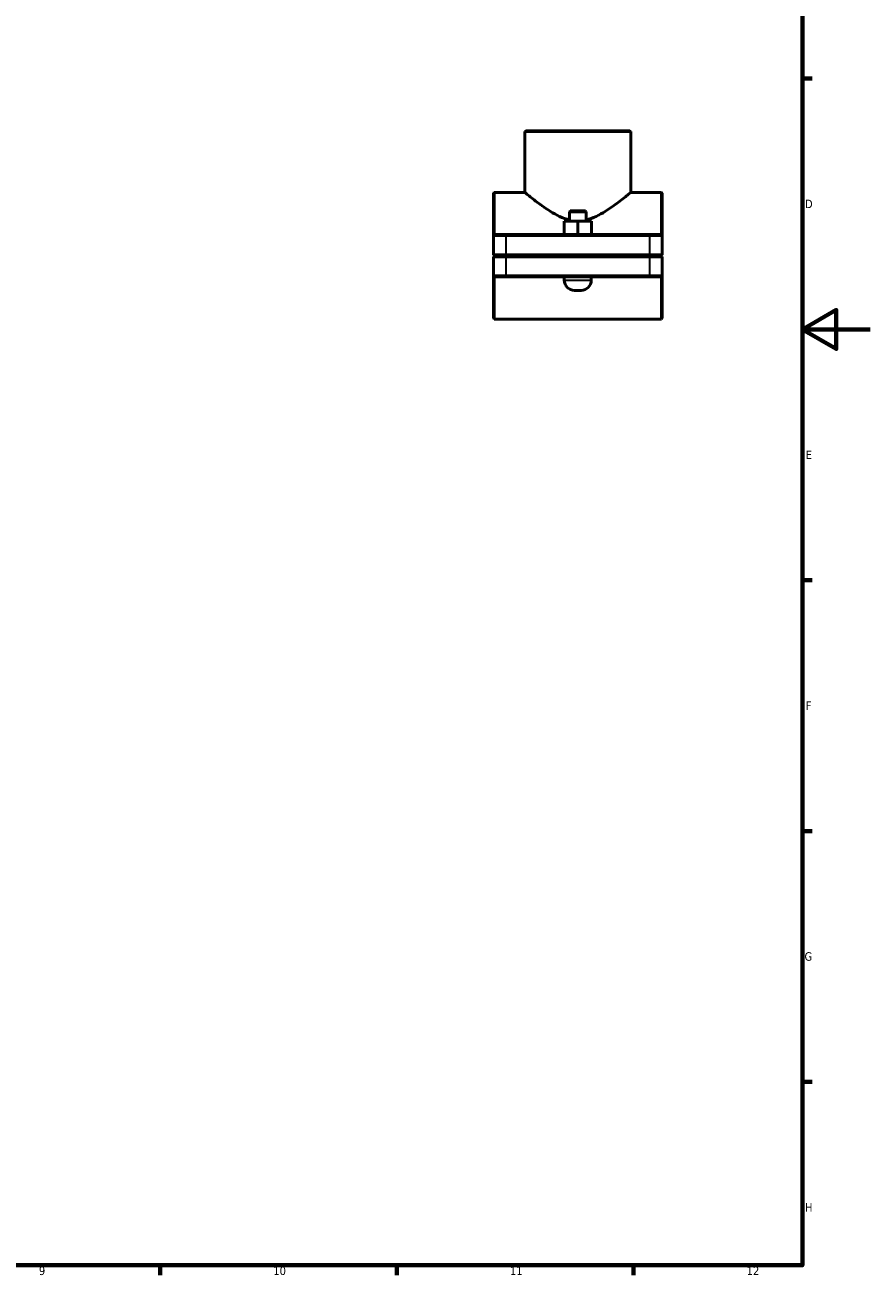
# Model space of a CAD drawing. Header units: millimetres. Extents: x 0 to 1139, y 0 to 1083.
# Tile 5 of 7: x 591 to 841, y 17 to 387. Entities that reach past the tile are written whole.
import ezdxf

# ---------------------------------------------------------------- set-up
doc = ezdxf.new("R2010")
doc.units = ezdxf.units.MM
for name, color, linetype, lineweight in [('Border (ISO)', 7, 'Continuous', 70), ('Visible (ISO)', 7, 'Continuous', 50), ('Visible Narrow (ISO)', 7, 'Continuous', 35)]:
    doc.layers.add(name, color=color, linetype=linetype, lineweight=lineweight)
doc.styles.add('Note Text (ISO)', font='tahoma.ttf')

# ---------------------------------------------------------------- blocks, each defined once
blk = doc.blocks.new('Borders Default Border')
at = {"layer": 'Border (ISO)'}
for p, q in [((821, 371.25), (823.9, 371.25)), ((821, 222.75), (823.9, 222.75)), ((821, 148.5), (823.9, 148.5)), ((821, 74.25), (823.9, 74.25)), ((630.75, 20), (630.75, 17.1)), ((700.83, 20), (700.83, 17.1)), ((770.92, 20), (770.92, 17.1))]:
    blk.add_line(p, q, dxfattribs=at)
at = {"layer": 'Border (ISO)', "flags": 128}
for points in [[(20, 20), (20, 574), (821, 574), (821, 20), (20, 20)], [(841, 297), (821, 297), (831, 302.77), (831, 291.23), (821, 297)]]:
    blk.add_lwpolyline(points, dxfattribs=at)
at = {"layer": 'Border (ISO)', "color": 232, "true_color": 0xca0064, "char_height": 2.5, "attachment_point": 7, "style": 'Note Text (ISO)'}
for s, insert in [('D', (821.73, 332.88)), ('E', (821.94, 258.63)), ('F', (822, 184.38)), ('G', (821.61, 110.08)), ('H', (821.74, 35.88)), ('9', (594.88, 17.05)), ('10', (664.29, 17.05)), ('11', (734.37, 17.1)), ('12', (804.46, 17.1))]:
    blk.add_mtext(s, dxfattribs=dict(at, insert=insert))

msp = doc.modelspace()

# ---------------------------------------------------------------- linework, layer by layer
at = {"layer": 'Visible (ISO)'}
for p, q in [((739.0377, 355.8024), (738.7877, 355.5524)), ((738.7877, 337.5524), (738.7877, 355.5524)), ((770.1398, 355.5524), (738.7877, 355.5524)), ((739.0377, 355.8024), (769.8898, 355.8024)), ((769.8898, 355.8024), (770.1398, 355.5524)), ((770.1398, 337.5524), (770.1398, 355.5524)), ((729.4637, 337.3024), (729.7137, 337.5524)), ((729.4637, 324.8024), (729.4637, 337.3024)), ((729.7137, 337.5524), (729.7137, 325.0524)), ((729.7137, 337.5524), (738.7877, 337.5524)), ((770.1398, 337.5524), (779.2137, 337.5524)), ((779.2137, 325.0524), (779.2137, 337.5524)), ((779.4637, 337.3024), (779.2137, 337.5524)), ((779.4637, 337.3024), (779.4637, 324.8024)), ((752.2137, 332.0524), (751.9637, 331.8024)), ((756.9637, 331.8024), (751.9637, 331.8024)), ((751.9637, 329.0524), (751.9637, 331.8024)), ((752.2137, 332.0524), (756.7137, 332.0524)), ((756.7137, 332.0524), (756.9637, 331.8024)), ((756.9637, 329.0524), (756.9637, 331.8024)), ((750.4514, 329.0524), (750.4762, 329.0524)), ((750.4514, 325.0524), (750.4514, 329.0524)), ((750.4762, 329.0524), (754.4885, 329.0524)), ((750.4762, 325.0524), (750.4762, 329.0524)), ((754.4885, 329.0524), (758.4761, 329.0524)), ((754.4885, 325.0524), (754.4885, 329.0524)), ((758.4761, 325.0524), (758.4761, 329.0524)), ((729.7137, 325.0524), (729.4637, 324.8024)), ((733.2137, 324.8024), (729.4637, 324.8024)), ((729.4637, 324.8024), (729.4637, 319.1024)), ((729.7137, 325.0524), (733.2137, 325.0524)), ((775.7137, 325.0524), (733.2137, 325.0524)), ((733.2137, 324.8024), (775.7137, 324.8024)), ((775.7137, 325.0524), (779.2137, 325.0524)), ((779.4637, 324.8024), (775.7137, 324.8024)), ((779.2137, 325.0524), (779.4637, 324.8024)), ((779.4637, 319.1024), (779.4637, 324.8024)), ((729.7137, 318.8524), (729.4637, 319.1024)), ((729.4637, 319.1024), (733.2137, 319.1024)), ((729.7137, 318.7524), (729.4637, 318.5024)), ((733.2137, 318.5024), (729.4637, 318.5024)), ((729.4637, 318.5024), (729.4637, 312.8024)), ((733.2137, 318.8524), (729.7137, 318.8524)), ((729.7137, 318.7524), (733.2137, 318.7524)), ((775.7137, 319.1024), (733.2137, 319.1024)), ((733.2137, 318.8524), (775.7137, 318.8524)), ((775.7137, 318.7524), (733.2137, 318.7524)), ((733.2137, 318.5024), (775.7137, 318.5024)), ((750.4637, 318.7524), (750.4637, 318.8524)), ((758.4637, 318.7524), (758.4637, 318.8524)), ((775.7137, 319.1024), (779.4637, 319.1024)), ((779.2137, 318.8524), (775.7137, 318.8524)), ((775.7137, 318.7524), (779.2137, 318.7524)), ((779.4637, 318.5024), (775.7137, 318.5024)), ((779.2137, 318.8524), (779.4637, 319.1024)), ((779.2137, 318.7524), (779.4637, 318.5024)), ((779.4637, 312.8024), (779.4637, 318.5024)), ((729.4637, 300.3024), (729.4637, 312.8024)), ((729.4637, 312.8024), (733.2137, 312.8024)), ((729.7137, 312.5524), (729.4637, 312.8024)), ((729.7137, 312.5524), (729.7137, 300.0524)), ((733.2137, 312.5524), (729.7137, 312.5524)), ((775.7137, 312.8024), (733.2137, 312.8024)), ((733.2137, 312.5524), (775.7137, 312.5524)), ((750.4637, 311.5524), (750.4637, 312.5524)), ((758.4637, 311.5524), (758.4637, 312.5524)), ((775.7137, 312.8024), (779.4637, 312.8024)), ((779.2137, 312.5524), (775.7137, 312.5524)), ((779.2137, 312.5524), (779.4637, 312.8024)), ((779.2137, 300.0524), (779.2137, 312.5524)), ((779.4637, 312.8024), (779.4637, 300.3024)), ((755.4637, 308.5524), (753.4637, 308.5524)), ((729.4637, 300.3024), (729.7137, 300.0524)), ((729.7137, 300.0524), (779.2137, 300.0524)), ((779.4637, 300.3024), (779.2137, 300.0524))]:
    msp.add_line(p, q, dxfattribs=at)
for centre, start, end in [((753.4637, 311.5524), 180, 270), ((755.4637, 311.5524), 270, 0)]:
    msp.add_arc(centre, 3, start, end, dxfattribs=at)
for points, knots in [([(738.7877, 337.5524), (738.7877, 337.5524), (738.8937, 337.4634), (739.3199, 337.1093), (739.6399, 336.8444), (740.461, 336.176), (740.9629, 335.7722), (742.0941, 334.8868), (742.7234, 334.4056), (744.0632, 333.4235), (744.8284, 332.8831), (746.4869, 331.8046), (747.3799, 331.2664), (749.2623, 330.3013), (750.2523, 329.8747), (751.5061, 329.504), (751.7341, 329.4433), (751.9638, 329.3892)], [7.68313801, 7.68313801, 7.68313801, 7.68313801, 7.99647666, 7.99647666, 8.3098153, 8.3098153, 8.62315395, 8.62315395, 8.9364926, 8.9364926, 9.26341545, 9.26341545, 9.59033831, 9.59033831, 9.91726116, 9.91726116, 9.98919693, 9.98919693, 9.98919693, 9.98919693]), ([(756.9637, 329.3892), (757.1934, 329.4433), (757.4214, 329.504), (758.6752, 329.8747), (759.6652, 330.3013), (761.5476, 331.2664), (762.4406, 331.8046), (764.0991, 332.8831), (764.8643, 333.4235), (766.2041, 334.4056), (766.8334, 334.8868), (767.9646, 335.7722), (768.4665, 336.176), (769.2876, 336.8444), (769.6076, 337.1093), (770.0338, 337.4634), (770.1398, 337.5524), (770.1398, 337.5524)], [0.25498708, 0.25498708, 0.25498708, 0.25498708, 0.32692285, 0.32692285, 0.6538457, 0.6538457, 0.98076856, 0.98076856, 1.30769141, 1.30769141, 1.62103006, 1.62103006, 1.93436871, 1.93436871, 2.24770735, 2.24770735, 2.561046, 2.561046, 2.561046, 2.561046])]:
    msp.add_open_spline(points, degree=3, knots=knots, dxfattribs=at)
at = {"layer": 'Visible Narrow (ISO)'}
for p, q in [((733.2137, 325.0399), (733.2137, 324.8149)), ((733.2137, 319.3874), (733.2137, 324.5174)), ((775.7137, 325.0399), (775.7137, 324.8149)), ((775.7137, 324.5174), (775.7137, 319.3874)), ((733.2137, 318.8649), (733.2137, 319.0899)), ((733.2137, 318.7399), (733.2137, 318.5149)), ((733.2137, 313.0874), (733.2137, 318.2174)), ((775.7137, 318.8649), (775.7137, 319.0899)), ((775.7137, 318.7399), (775.7137, 318.5149)), ((775.7137, 318.2174), (775.7137, 313.0874)), ((733.2137, 312.5649), (733.2137, 312.7899)), ((750.513, 311.5524), (758.4145, 311.5524)), ((775.7137, 312.5649), (775.7137, 312.7899))]:
    msp.add_line(p, q, dxfattribs=at)

# ---------------------------------------------------------------- block references
msp.add_blockref('Borders Default Border', (0, 0))

doc.saveas('drawing.dxf')
